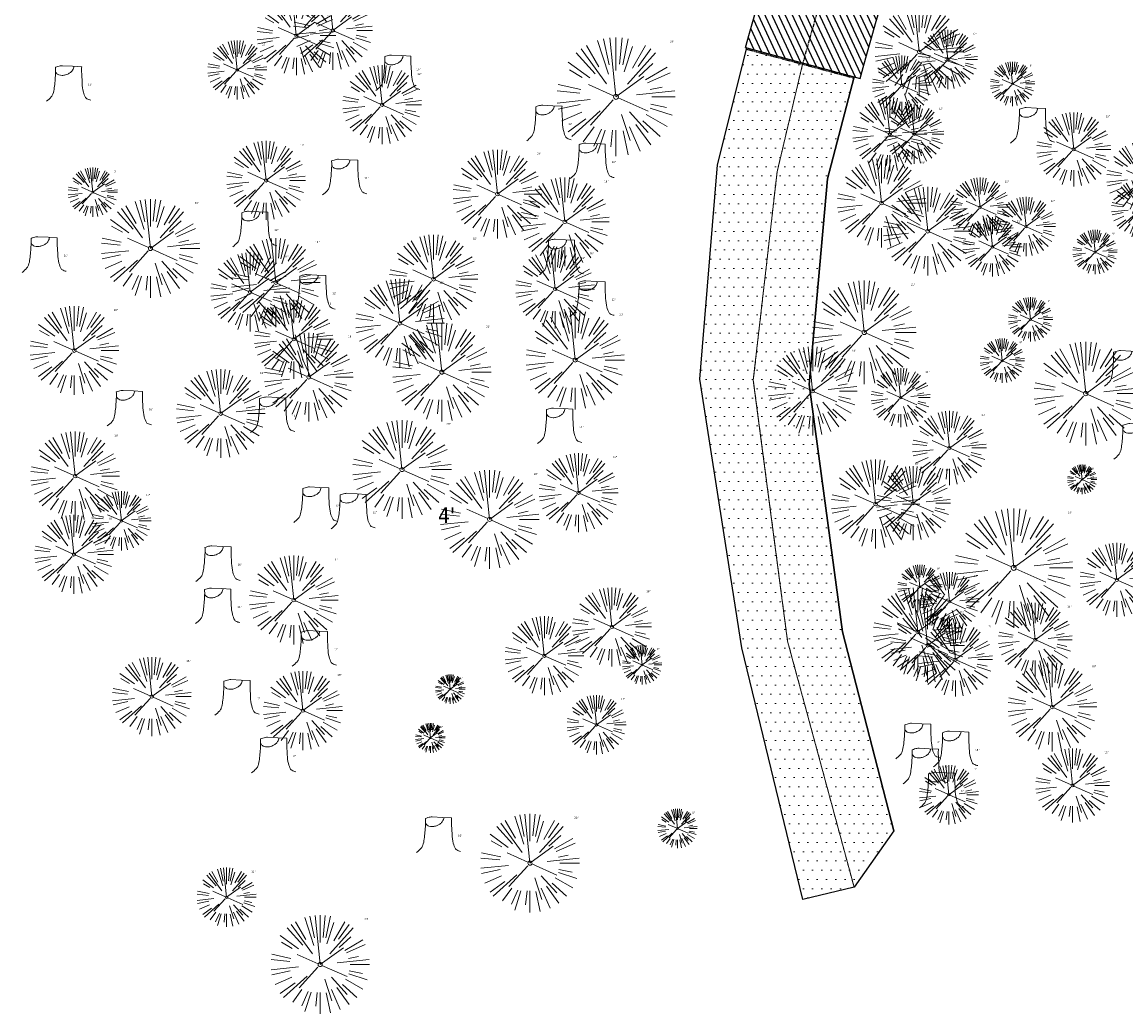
# Model space of a CAD drawing. Header units: feet. Extents: x 1134296 to 1140710, y 647902 to 649877.
# Tile 1 of 57: x 1134495 to 1134719, y 647902 to 648102. Entities that reach past the tile are written whole.
import ezdxf

# ---------------------------------------------------------------- set-up
doc = ezdxf.new("R2010")
doc.units = ezdxf.units.FT
doc.header["$MEASUREMENT"] = 0
doc.linetypes.add('CENTER2', pattern=[1.125, 0.75, -0.125, 0.125, -0.125])
doc.linetypes.add('HIDDEN', pattern=[0.375, 0.25, -0.125])
for name, color, linetype in [('C-PRKG-ASPH', 8, 'Continuous'), ('C-ROAD-ASPHALT', 1, 'Continuous'), ('C-ROAD-CNTR', 1, 'CENTER2'), ('G-XREF', 7, 'Continuous'), ('P-SAWCUT', 4, 'HIDDEN'), ('V-PVMT-ASPH', 111, 'Continuous')]:
    doc.layers.add(name, color=color, linetype=linetype)
doc.layers.add('V-PVMT-CNTR', color=8, linetype='Continuous', lineweight=5, plot=False)
for name, color, linetype, lineweight in [('V-PVMT-HTCH-ASPH', 8, 'Continuous', 13), ('V-SITE-ROCK', 8, 'Continuous', 18), ('V-SITE-VEGE', 55, 'Continuous', 18), ('V-SITE-VEGE-TEXT', 8, 'Continuous', 18)]:
    doc.layers.add(name, color=color, linetype=linetype, lineweight=lineweight)
doc.styles.add('SEI Annotative', font='tahoma.ttf', dxfattribs={"height": 0.1})
doc.styles.add('SEI-Dim & Leader', font='tahoma.ttf')

# ---------------------------------------------------------------- blocks, each defined once
blk = doc.blocks.new('V-SITE-VEGE-Coniferious Tree 2')
at = {"color": 0, "linetype": 'ByBlock'}
for p, q in [((-0.06264093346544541, 0.1926377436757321), (-0.1545378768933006, 0.4755369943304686)), ((-0.0574950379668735, 0.2703678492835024), (-0.1039851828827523, 0.4890788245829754)), ((-0.0003172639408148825, 0.0025937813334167), (-0.05229705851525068, 0.4972664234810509)), ((-3.601054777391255e-05, 0.2219193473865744), (-3.601054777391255e-05, 0.5000060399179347)), ((0.02890183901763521, 0.2753366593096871), (0.05222503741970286, 0.4972664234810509)), ((0.0571938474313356, 0.2692740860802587), (0.1039131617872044, 0.4890788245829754)), ((-0.07913071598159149, 0.1088658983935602), (-0.2939353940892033, 0.4045257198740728)), ((-0.1460065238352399, 0.2528363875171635), (-0.2500390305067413, 0.4330260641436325)), ((0.06850648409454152, 0.2109817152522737), (0.1382469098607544, 0.425630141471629)), ((0.139142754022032, 0.2410654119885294), (0.2499670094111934, 0.4330260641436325)), ((0.1868724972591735, 0.2572635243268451), (0.2938633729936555, 0.4045257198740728)), ((-0.2201011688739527, 0.1598873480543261), (-0.4045617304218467, 0.2938993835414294)), ((-0.1756943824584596, 0.1950752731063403), (-0.3346129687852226, 0.3715878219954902)), ((0.09777767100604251, 0.108636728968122), (0.3345409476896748, 0.3715878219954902)), ((0.1919663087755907, 0.1728666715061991), (0.3115823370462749, 0.2805763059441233)), ((-0.2844040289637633, 0.1641894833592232), (-0.393144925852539, 0.2269610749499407)), ((0.2487690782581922, 0.143647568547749), (0.4329900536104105, 0.2500030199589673)), ((0.2658942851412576, 0.1183972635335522), (0.4567507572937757, 0.2033670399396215)), ((-0.2961437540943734, 0.06292784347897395), (-0.4891148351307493, 0.1039491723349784)), ((-0.01992166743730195, 0.008854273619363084), (-0.2318825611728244, 0.1032199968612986)), ((-0.0009318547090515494, -0.0006770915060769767), (0.2349564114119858, 0.1707208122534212)), ((-0.3060292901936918, 0.03215663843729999), (-0.4973024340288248, 0.05226104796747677)), ((0.173080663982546, 0.01818771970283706), (0.497230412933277, 0.05226104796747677)), ((0.2872695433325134, 0.06106323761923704), (0.3884790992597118, 0.08257391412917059)), ((0.3024988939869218, 0), (0.4999700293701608, 0)), ((-0.2182782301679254, -0.02292736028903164), (-0.4973024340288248, -0.05226104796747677)), ((-0.302185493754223, -0.0642195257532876), (-0.4891148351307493, -0.1039491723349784)), ((-0.02300503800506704, -0.02554197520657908), (-0.2137781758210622, -0.2373882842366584)), ((0.01849546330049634, -0.008260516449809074), (0.2719985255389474, -0.1211160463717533)), ((0.2936342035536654, -0.06241742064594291), (0.4274066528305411, -0.09084484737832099)), ((-0.2881436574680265, -0.1282723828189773), (-0.4568227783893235, -0.2033670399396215)), ((-0.254528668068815, -0.1848980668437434), (-0.4045617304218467, -0.2938993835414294)), ((-0.1320480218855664, -0.1188660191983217), (-0.3716238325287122, -0.3345769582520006)), ((0.04781873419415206, -0.1473038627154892), (0.1192466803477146, -0.3671294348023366)), ((0.1143820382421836, -0.1271057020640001), (0.2718110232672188, -0.301920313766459)), ((0.2555295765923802, -0.1475434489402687), (0.4329900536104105, -0.2500030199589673)), ((0.2891445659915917, -0.09395946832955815), (0.4755009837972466, -0.1545018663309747)), ((-0.1842986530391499, -0.2536176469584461), (-0.2766747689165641, -0.3807650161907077)), ((-0.1213812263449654, -0.2725449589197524), (-0.1855903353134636, -0.4167758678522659)), ((0.1131111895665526, -0.2541280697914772), (0.2033310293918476, -0.4567867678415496)), ((0.1688618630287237, -0.2324611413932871), (0.2938633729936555, -0.4045257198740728)), ((0.2253521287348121, -0.2029399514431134), (0.3715518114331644, -0.3345769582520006)), ((-0.09098502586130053, -0.2799408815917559), (-0.1545378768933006, -0.4755369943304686)), ((-0.02966136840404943, -0.2817638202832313), (-0.04434904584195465, -0.4216092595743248)), ((-3.601054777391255e-05, -0.2817638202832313), (-3.601054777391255e-05, -0.5000060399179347)), ((0.06104806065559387, -0.2873055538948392), (0.1039131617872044, -0.4890788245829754))]:
    blk.add_line(p, q, dxfattribs=at)
blk.add_circle((-3.601054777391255e-05, 0), 0.02083358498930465)
blk = doc.blocks.new('V-SITE-VEGE-Stump')
for points in [[(-0.122905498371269, -0.01429599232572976, 0.05261256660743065), (-0.09863241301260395, 0.007697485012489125, 0.1061947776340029), (-0.09053039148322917, 0.02191696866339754, 0.04486152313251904), (-0.08374707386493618, 0.05273626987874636, 0.02007395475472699), (-0.07764030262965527, 0.1228815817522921, 0.01167487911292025), (-0.07732468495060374, 0.1363966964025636, 0.007866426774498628), (-0.07764030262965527, 0.1564565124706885)], [(-0.07764030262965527, 0.1564565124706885, -0.02766804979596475), (-0.05341885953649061, 0.1633605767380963, -0.0679781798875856), (-0.04316680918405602, 0.1642506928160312), (0.008593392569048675, 0.1616126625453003), (0.05395851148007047, 0.1590945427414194)], [(0.01506844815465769, 0.161253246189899, -0.08286378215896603), (0.008147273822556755, 0.1419669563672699, -0.1113242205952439), (-0.002098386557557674, 0.130555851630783, -0.03931328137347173), (-0.01592715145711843, 0.1222882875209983, -0.04919659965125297), (-0.02797848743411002, 0.1177254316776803, -0.06600187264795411), (-0.0446681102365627, 0.1155126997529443, -0.07018691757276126), (-0.06035359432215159, 0.1177254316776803, -0.1148593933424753), (-0.06850904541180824, 0.1222766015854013, -0.0759377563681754), (-0.07734269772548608, 0.1331671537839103)], [(0.05395851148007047, 0.1590945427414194, 0.004334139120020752), (0.05376627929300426, 0.1369184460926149, 0.00834373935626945), (0.05395851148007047, 0.1253997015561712), (0.05605689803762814, 0.07623641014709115, 0.04625247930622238), (0.06241632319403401, 0.03170819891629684, 0.06962485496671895), (0.07334360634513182, 0.00381048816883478, 0.1497246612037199), (0.07941695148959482, -0.001975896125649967, 0.05852299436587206), (0.09922370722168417, -0.009139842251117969)]]:
    blk.add_lwpolyline(points, format="xyb")
blk = doc.blocks.new('C_XBASE-PACTOLA_02403811')
at = {"layer": 'V-PVMT-HTCH-ASPH', "transparency": 33554483}
h = blk.add_hatch(dxfattribs=at)
h.set_pattern_fill('DOTS', color=256, scale=30)
h.set_pattern_definition([(0, (0, 0), (0.9375, 1.875), [0, -1.875])])
h.paths.add_polyline_path([(1134641.988515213, 648097.1738295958), (1134663.752582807, 648091.3356738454), (1134658.324, 648070.6490000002), (1134654.64, 648028.9890000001), (1134661.365, 647978.8769999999), (1134671.767, 647938.631), (1134663.719, 647927.171), (1134653.315, 647924.656), (1134641.003, 647975.6869999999), (1134632.452, 648030.0660000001), (1134636.030999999, 648073.517)])
at = {"layer": 'V-PVMT-ASPH', "flags": 128}
for points in [[(1134653.314999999, 647924.656), (1134641.003, 647975.6869999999), (1134632.452, 648030.0660000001), (1134636.030999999, 648073.517), (1134641.988515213, 648097.1738295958)], [(1134653.314999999, 647924.656), (1134641.003, 647975.6869999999), (1134632.452, 648030.0660000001), (1134636.030999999, 648073.517), (1134641.988515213, 648097.1738295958)], [(1134671.767, 647938.631), (1134661.365, 647978.8769999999), (1134654.64, 648028.9890000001), (1134658.324, 648070.6490000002), (1134663.752582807, 648091.3356738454)]]:
    blk.add_lwpolyline(points, dxfattribs=at)
blk.add_lwpolyline([(1134641.988515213, 648097.1738295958), (1134663.752582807, 648091.3356738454), (1134658.324, 648070.6490000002), (1134654.64, 648028.9890000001), (1134661.365, 647978.8769999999), (1134671.767, 647938.631), (1134663.719, 647927.171), (1134653.315, 647924.656), (1134641.003, 647975.6869999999), (1134632.452, 648030.0660000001), (1134636.030999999, 648073.517)], close=True, dxfattribs=at)
at = {"layer": 'V-PVMT-CNTR', "lineweight": 5, "flags": 128}
blk.add_lwpolyline([(1134663.719, 647927.1710000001), (1134650.248, 647977.04), (1134643.308999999, 648029.895), (1134648.116, 648072.06), (1134653.338612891, 648094.1290191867)], dxfattribs=at)
at = {"layer": 'V-PVMT-CNTR', "linetype": 'CENTER2', "lineweight": 5, "flags": 128}
blk.add_lwpolyline([(1134663.719, 647927.1710000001), (1134650.248, 647977.04), (1134643.308999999, 648029.895), (1134648.116, 648072.06), (1134653.338612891, 648094.1290191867)], dxfattribs=at)
at = {"layer": 'V-SITE-VEGE', "rotation": 8.537736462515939e-07}
for p, xscale, yscale, zscale in [((1134550.764, 648099.664), 15.99980672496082, 15.99980672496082, 15.99980672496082), ((1134558.153, 648100.734), 15.99980672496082, 15.99980672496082, 15.99980672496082), ((1134538.791, 648092.712), 11.99985504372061, 11.99985504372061, 11.99985504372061), ((1134615.492, 648087.262), 23.99971008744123, 23.99971008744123, 23.99971008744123), ((1134682.727, 648094.83), 11.99985504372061, 11.99985504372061, 11.99985504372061), ((1134673.383, 648089.622), 11.99985504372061, 11.99985504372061, 11.99985504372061), ((1134568.123, 648085.662), 15.99980672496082, 15.99980672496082, 15.99980672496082), ((1134675.908, 648079.705), 11.99985504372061, 11.99985504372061, 11.99985504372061), ((1134544.622, 648070.341), 15.99980672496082, 15.99980672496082, 15.99980672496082), ((1134689.222, 648064.91), 11.99985504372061, 11.99985504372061, 11.99985504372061), ((1134721.825, 648064.606), 11.99985504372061, 11.99985504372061, 11.99985504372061), ((1134698.535, 648060.986), 11.99985504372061, 11.99985504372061, 11.99985504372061), ((1134691.733, 648056.875), 11.99985504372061, 11.99985504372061, 11.99985504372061), ((1134603.171, 648048.345), 15.99980672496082, 15.99980672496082, 15.99980672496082), ((1134541.403, 648047.725), 15.99980672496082, 15.99980672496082, 15.99980672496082), ((1134550.228, 648038.17), 15.99980672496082, 15.99980672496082, 15.99980672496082), ((1134673.149, 648026.342), 11.99985504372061, 11.99985504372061, 11.99985504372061), ((1134607.911, 648007.082), 15.99980672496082, 15.99980672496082, 15.99980672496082), ((1134709.905, 648009.775), 5.999927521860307, 5.999927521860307, 5.999927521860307), ((1134515.329, 648001.391), 11.99985504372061, 11.99985504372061, 11.99985504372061), ((1134505.732, 647994.59), 15.99980672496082, 15.99980672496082, 15.99980672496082), ((1134696.041, 647991.862), 23.99971008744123, 23.99971008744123, 23.99971008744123), ((1134683.032, 647985), 11.99985504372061, 11.99985504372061, 11.99985504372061), ((1134614.66, 647979.891), 15.99980672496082, 15.99980672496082, 15.99980672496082), ((1134600.987, 647974.069), 15.99980672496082, 15.99980672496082, 15.99980672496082), ((1134620.783, 647972.204), 7.99990336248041, 7.99990336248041, 7.99990336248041), ((1134521.494, 647965.795), 15.99980672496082, 15.99980672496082, 15.99980672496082), ((1134552.094, 647962.97), 15.99980672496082, 15.99980672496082, 15.99980672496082), ((1134581.936, 647967.294), 5.999927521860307, 5.999927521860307, 5.999927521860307), ((1134611.543, 647960.076), 11.99985504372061, 11.99985504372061, 11.99985504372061), ((1134577.899, 647957.413), 5.999927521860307, 5.999927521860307, 5.999927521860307), ((1134682.914, 647945.904), 11.99985504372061, 11.99985504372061, 11.99985504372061), ((1134627.951, 647939.062), 7.99990336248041, 7.99990336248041, 7.99990336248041), ((1134536.647, 647925.146), 11.99985504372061, 11.99985504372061, 11.99985504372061)]:
    blk.add_blockref('V-SITE-VEGE-Coniferious Tree 2', p, dxfattribs=dict(at, xscale=xscale, yscale=yscale, zscale=zscale))
at = {"layer": 'V-SITE-VEGE'}
for name, p, xscale, yscale, zscale in [('V-SITE-VEGE-Coniferious Tree 2', (1134676.917, 648096.39), 17.99978256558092, 17.99978256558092, 17.99978256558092), ('V-SITE-VEGE-Stump', (1134571.794, 648089.106), 40.31522404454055, 40.31522404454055, 40.31522404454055), ('V-SITE-VEGE-Coniferious Tree 2', (1134695.786, 648089.887), 8.999891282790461, 8.999891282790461, 8.999891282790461), ('V-SITE-VEGE-Stump', (1134505.113, 648086.955), 40.31522404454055, 40.31522404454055, 40.31522404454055), ('V-SITE-VEGE-Stump', (1134602.388, 648078.963), 40.31522404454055, 40.31522404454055, 40.31522404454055), ('V-SITE-VEGE-Coniferious Tree 2', (1134670.95, 648079.699), 14.99981880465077, 14.99981880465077, 14.99981880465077), ('V-SITE-VEGE-Stump', (1134700.315, 648078.473), 40.31522404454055, 40.31522404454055, 40.31522404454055), ('V-SITE-VEGE-Coniferious Tree 2', (1134708.188, 648076.624), 14.99981880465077, 14.99981880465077, 14.99981880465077), ('V-SITE-VEGE-Coniferious Tree 2', (1134591.488, 648067.56), 17.99978256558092, 17.99978256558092, 17.99978256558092), ('V-SITE-VEGE-Stump', (1134611.147, 648071.273), 40.31522404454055, 40.31522404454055, 40.31522404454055), ('V-SITE-VEGE-Coniferious Tree 2', (1134722.389, 648070.784), 14.99981880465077, 14.99981880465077, 14.99981880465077), ('V-SITE-VEGE-Stump', (1134561.039, 648068.014), 40.31522404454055, 40.31522404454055, 40.31522404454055), ('V-SITE-VEGE-Coniferious Tree 2', (1134669.286, 648065.762), 17.99978256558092, 17.99978256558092, 17.99978256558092), ('V-SITE-VEGE-Coniferious Tree 2', (1134509.54, 648067.94), 9.999879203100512, 9.999879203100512, 9.999879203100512), ('V-SITE-VEGE-Coniferious Tree 2', (1134605.133, 648061.956), 17.99978256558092, 17.99978256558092, 17.99978256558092), ('V-SITE-VEGE-Coniferious Tree 2', (1134678.636, 648060.057), 17.99978256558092, 17.99978256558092, 17.99978256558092), ('V-SITE-VEGE-Coniferious Tree 2', (1134521.215, 648056.557), 19.99975840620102, 19.99975840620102, 19.99975840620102), ('V-SITE-VEGE-Stump', (1134542.833, 648057.489), 40.31522404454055, 40.31522404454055, 40.31522404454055), ('V-SITE-VEGE-Stump', (1134500.173, 648052.299), 40.31522404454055, 40.31522404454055, 40.31522404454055), ('V-SITE-VEGE-Coniferious Tree 2', (1134546.61, 648049.641), 17.99978256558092, 17.99978256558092, 17.99978256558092), ('V-SITE-VEGE-Coniferious Tree 2', (1134578.547, 648050.34), 17.99978256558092, 17.99978256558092, 17.99978256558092), ('V-SITE-VEGE-Coniferious Tree 2', (1134712.514, 648055.825), 8.999891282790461, 8.999891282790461, 8.999891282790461), ('V-SITE-VEGE-Stump', (1134604.937, 648051.816), 40.31522404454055, 40.31522404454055, 40.31522404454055), ('V-SITE-VEGE-Stump', (1134554.592, 648044.656), 40.31522404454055, 40.31522404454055, 40.31522404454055), ('V-SITE-VEGE-Coniferious Tree 2', (1134571.753, 648041.415), 17.99978256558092, 17.99978256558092, 17.99978256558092), ('V-SITE-VEGE-Stump', (1134611.128, 648043.383), 40.31522404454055, 40.31522404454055, 40.31522404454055), ('V-SITE-VEGE-Coniferious Tree 2', (1134665.762, 648039.552), 20.99974632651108, 20.99974632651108, 20.99974632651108), ('V-SITE-VEGE-Coniferious Tree 2', (1134699.432, 648042.182), 8.999891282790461, 8.999891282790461, 8.999891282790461), ('V-SITE-VEGE-Coniferious Tree 2', (1134505.797, 648035.887), 17.99978256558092, 17.99978256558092, 17.99978256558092), ('V-SITE-VEGE-Coniferious Tree 2', (1134607.23, 648033.958), 19.99975840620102, 19.99975840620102, 19.99975840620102), ('V-SITE-VEGE-Coniferious Tree 2', (1134580.222, 648031.505), 19.99975840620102, 19.99975840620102, 19.99975840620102), ('V-SITE-VEGE-Coniferious Tree 2', (1134553.282, 648030.483), 17.99978256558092, 17.99978256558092, 17.99978256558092), ('V-SITE-VEGE-Coniferious Tree 2', (1134655.328, 648027.681), 17.99978256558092, 17.99978256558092, 17.99978256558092), ('V-SITE-VEGE-Coniferious Tree 2', (1134693.73, 648033.812), 8.999891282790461, 8.999891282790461, 8.999891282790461), ('V-SITE-VEGE-Coniferious Tree 2', (1134710.639, 648027.156), 20.99974632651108, 20.99974632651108, 20.99974632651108), ('V-SITE-VEGE-Stump', (1134719.397, 648029.257), 40.31522404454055, 40.31522404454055, 40.31522404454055), ('V-SITE-VEGE-Coniferious Tree 2', (1134535.438, 648023.12), 17.99978256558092, 17.99978256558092, 17.99978256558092), ('V-SITE-VEGE-Stump', (1134517.434, 648021.184), 40.31522404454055, 40.31522404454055, 40.31522404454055), ('V-SITE-VEGE-Stump', (1134546.447, 648019.85), 40.31522404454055, 40.31522404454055, 40.31522404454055), ('V-SITE-VEGE-Stump', (1134604.569, 648017.618), 40.31522404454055, 40.31522404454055, 40.31522404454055), ('V-SITE-VEGE-Coniferious Tree 2', (1134683.027, 648016.143), 14.99981880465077, 14.99981880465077, 14.99981880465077), ('V-SITE-VEGE-Coniferious Tree 2', (1134572.162, 648011.77), 19.99975840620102, 19.99975840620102, 19.99975840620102), ('V-SITE-VEGE-Stump', (1134721.272, 648014.461), 40.31522404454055, 40.31522404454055, 40.31522404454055), ('V-SITE-VEGE-Coniferious Tree 2', (1134505.945, 648010.454), 17.99978256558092, 17.99978256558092, 17.99978256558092), ('V-SITE-VEGE-Coniferious Tree 2', (1134668.058, 648004.79), 17.99978256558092, 17.99978256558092, 17.99978256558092), ('V-SITE-VEGE-Coniferious Tree 2', (1134589.909, 648001.677), 19.99975840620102, 19.99975840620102, 19.99975840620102), ('V-SITE-VEGE-Coniferious Tree 2', (1134675.707, 648004.957), 14.99981880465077, 14.99981880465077, 14.99981880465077), ('V-SITE-VEGE-Stump', (1134555.176, 648001.63), 40.31522404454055, 40.31522404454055, 40.31522404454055), ('V-SITE-VEGE-Stump', (1134562.744, 648000.341), 40.31522404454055, 40.31522404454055, 40.31522404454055), ('V-SITE-VEGE-Stump', (1134535.39, 647989.7), 40.31522404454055, 40.31522404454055, 40.31522404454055), ('V-SITE-VEGE-Coniferious Tree 2', (1134716.933, 647989.415), 14.99981880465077, 14.99981880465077, 14.99981880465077), ('V-SITE-VEGE-Coniferious Tree 2', (1134550.257, 647985.348), 17.99978256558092, 17.99978256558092, 17.99978256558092), ('V-SITE-VEGE-Coniferious Tree 2', (1134677.057, 647987.99), 8.999891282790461, 8.999891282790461, 8.999891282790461), ('V-SITE-VEGE-Stump', (1134535.315, 647981.144), 40.31522404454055, 40.31522404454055, 40.31522404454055), ('V-SITE-VEGE-Coniferious Tree 2', (1134676.602, 647978.885), 17.99978256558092, 17.99978256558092, 17.99978256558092), ('V-SITE-VEGE-Coniferious Tree 2', (1134700.406, 647977.31), 14.99981880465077, 14.99981880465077, 14.99981880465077), ('V-SITE-VEGE-Coniferious Tree 2', (1134678.603, 647976.129), 14.99981880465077, 14.99981880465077, 14.99981880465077), ('V-SITE-VEGE-Coniferious Tree 2', (1134684.254, 647973.286), 14.99981880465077, 14.99981880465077, 14.99981880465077), ('V-SITE-VEGE-Stump', (1134554.884, 647972.544), 40.31522404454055, 40.31522404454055, 40.31522404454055), ('V-SITE-VEGE-Coniferious Tree 2', (1134703.853, 647963.682), 17.99978256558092, 17.99978256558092, 17.99978256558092), ('V-SITE-VEGE-Stump', (1134539.212, 647962.607), 40.31522404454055, 40.31522404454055, 40.31522404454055), ('V-SITE-VEGE-Stump', (1134677.091, 647953.768), 40.31522404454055, 40.31522404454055, 40.31522404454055), ('V-SITE-VEGE-Stump', (1134684.766, 647952.169), 40.31522404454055, 40.31522404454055, 40.31522404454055), ('V-SITE-VEGE-Stump', (1134546.648, 647950.938), 40.31522404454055, 40.31522404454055, 40.31522404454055), ('V-SITE-VEGE-Stump', (1134678.604, 647948.716), 40.31522404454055, 40.31522404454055, 40.31522404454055), ('V-SITE-VEGE-Coniferious Tree 2', (1134707.961, 647947.799), 14.99981880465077, 14.99981880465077, 14.99981880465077), ('V-SITE-VEGE-Stump', (1134681.912, 647943.832), 40.31522404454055, 40.31522404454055, 40.31522404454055), ('V-SITE-VEGE-Stump', (1134580.038, 647934.806), 40.31522404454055, 40.31522404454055, 40.31522404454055), ('V-SITE-VEGE-Coniferious Tree 2', (1134598.074, 647932.047), 19.99975840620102, 19.99975840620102, 19.99975840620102), ('V-SITE-VEGE-Coniferious Tree 2', (1134555.586, 647911.511), 19.99975840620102, 19.99975840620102, 19.99975840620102)]:
    blk.add_blockref(name, p, dxfattribs=dict(at, xscale=xscale, yscale=yscale, zscale=zscale))
at = {"layer": 'V-SITE-ROCK', "style": 'SEI Annotative'}
blk.add_text("4'", height=3.2, dxfattribs=at).set_placement((1134579.463731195, 648000.9197688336))
at = {"layer": 'V-SITE-VEGE-TEXT', "char_height": 0.4, "attachment_point": 7, "style": 'SEI-Dim & Leader'}
for s, insert in [('24"', (1134626.459125, 648098.262)), ('12"', (1134687.7105625, 648099.83)), ('12"', (1134543.7745625, 648097.712)), ('12"', (1134678.3665625, 648094.622)), ('16"', (1134575.101083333, 648092.662)), ('12"', (1134575.271594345, 648091.706)), ('9"', (1134699.273671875, 648093.387)), ('16"', (1134508.590594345, 648089.5549999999)), ('15"', (1134677.429453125, 648086.199)), ('12"', (1134680.8915625, 648084.705)), ('15"', (1134714.667453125, 648083.124)), ('12"', (1134605.865594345, 648081.563)), ('18"', (1134703.792594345, 648081.073)), ('16"', (1134551.600083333, 648077.341)), ('18"', (1134599.46334375, 648075.56)), ('12"', (1134614.624594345, 648073.873)), ('18"', (1134677.26134375, 648073.762)), ('10"', (1134513.526302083, 648071.94)), ('12"', (1134564.516594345, 648070.614)), ('18"', (1134613.10834375, 648069.956)), ('12"', (1134694.2055625, 648069.91)), ('18"', (1134686.61134375, 648068.057)), ('20"', (1134530.187604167, 648065.557)), ('12"', (1134703.5185625, 648065.986)), ('12"', (1134696.7165625, 648061.875)), ('12"', (1134546.310594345, 648060.0889999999)), ('18"', (1134586.52234375, 648058.34)), ('9"', (1134716.001671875, 648059.325)), ('18"', (1134554.58534375, 648057.641)), ('24"', (1134503.650594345, 648054.899)), ('16"', (1134548.381083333, 648054.725)), ('12"', (1134608.414594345, 648054.416)), ('16"', (1134610.149083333, 648055.345)), ('18"', (1134579.72834375, 648049.415)), ('21"', (1134675.233234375, 648049.052)), ('12"', (1134558.069594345, 648047.2559999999)), ('16"', (1134557.206083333, 648045.17)), ('12"', (1134614.605594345, 648045.983)), ('9"', (1134702.919671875, 648045.682)), ('18"', (1134513.77234375, 648043.887)), ('20"', (1134616.202604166, 648042.958)), ('20"', (1134589.194604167, 648040.505)), ('18"', (1134561.25734375, 648038.483)), ('18"', (1134663.30334375, 648035.681)), ('9"', (1134697.217671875, 648037.312)), ('18"', (1134543.41334375, 648031.12)), ('12"', (1134678.1325625, 648031.342)), ('16"', (1134520.911594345, 648023.784)), ('16"', (1134549.924594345, 648022.45)), ('15"', (1134689.506453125, 648022.643)), ('20"', (1134581.134604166, 648020.77)), ('16"', (1134608.046594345, 648020.218)), ('18"', (1134513.92034375, 648018.454)), ('16"', (1134614.889083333, 648014.082)), ('18"', (1134676.03334375, 648012.79)), ('15"', (1134682.186453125, 648011.457)), ('6"', (1134711.89678125, 648011.775)), ('20"', (1134598.881604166, 648010.677)), ('12"', (1134520.3125625, 648006.391)), ('12"', (1134558.653594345, 648004.23)), ('12"', (1134566.221594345, 648002.941)), ('24"', (1134707.008125, 648002.862)), ('16"', (1134512.710083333, 648001.59)), ('18"', (1134558.23234375, 647993.348)), ('16"', (1134538.867594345, 647992.2999999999)), ('9"', (1134680.544671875, 647991.49)), ('12"', (1134688.0155625, 647990)), ('16"', (1134621.638083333, 647986.891)), ('18"', (1134684.57734375, 647986.885)), ('16"', (1134538.792594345, 647983.744)), ('15"', (1134685.082453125, 647982.629)), ('15"', (1134706.885453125, 647983.81)), ('16"', (1134607.965083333, 647981.069)), ('15"', (1134690.733453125, 647979.786)), ('8"', (1134623.772041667, 647975.204)), ('12"', (1134558.361594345, 647975.144)), ('16"', (1134528.472083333, 647972.795)), ('18"', (1134711.82834375, 647971.682)), ('16"', (1134559.072083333, 647969.97)), ('6"', (1134583.92778125, 647969.294)), ('12"', (1134542.689594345, 647965.2069999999)), ('12"', (1134616.5265625, 647965.076)), ('6"', (1134579.89078125, 647959.413)), ('6"', (1134680.568594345, 647956.368)), ('8"', (1134550.125594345, 647953.538)), ('15"', (1134688.243594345, 647954.769)), ('15"', (1134714.440453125, 647954.299)), ('6"', (1134682.081594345, 647951.316)), ('12"', (1134687.8975625, 647950.904)), ('6"', (1134685.389594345, 647946.432)), ('8"', (1134630.940041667, 647942.062)), ('20"', (1134607.046604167, 647941.047)), ('16"', (1134583.515594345, 647937.406)), ('12"', (1134541.6305625, 647930.146)), ('20"', (1134564.558604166, 647920.511))]:
    blk.add_mtext(s, dxfattribs=dict(at, insert=insert))
blk = doc.blocks.new('C_PBASE-PACTOLA_02403811')
at = {"layer": 'C-ROAD-ASPHALT'}
for points in [[(1134641.753924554, 648097.236757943, -0.04745863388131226), (1134675.306121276, 648187.2144013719, 0.3533595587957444), (1134666.801823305, 648223.938865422, -0.1061807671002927), (1134644.201008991, 648251.02779896), (1134637.908204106, 648263.0052472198), (1134624.340160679, 648241.5287128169), (1134586.209279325, 648314.1053565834), (1134596.832358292, 648319.6865924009, 0.4142135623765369), (1134601.03389425, 648333.1901880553), (1134601.03389425, 648333.1901880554, -0.272198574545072), (1134605.099853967, 648418.2428533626), (1134606.838864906, 648420.9012729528, -0.1021731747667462), (1134622.244871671, 648436.3835698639, 0.468797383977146), (1134623.08730174, 648444.0239125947, -0.03941359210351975), (1134613.58995056, 648455.5746915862), (1134609.942525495, 648460.8004692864, -0.1042089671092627), (1134568.347173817, 648558.7203512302), (1134550.704167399, 648648.5084634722, -0.01381007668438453), (1134546.056886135, 648676.177626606), (1134536.979293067, 648741.163650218, -0.0943332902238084), (1134542.658637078, 648856.2170945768), (1134551.221944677, 648891.6030739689, -0.01079874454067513), (1134557.394969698, 648914.8990641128)], [(1134664.934415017, 648091.0186503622, -0.04992673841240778), (1134698.996135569, 648181.0065459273), (1134709.513, 648185.696), (1134742.075672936, 648205.3473956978)]]:
    blk.add_lwpolyline(points, format="xyb", dxfattribs=at)
blk.add_lwpolyline([(1134641.753924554, 648097.236757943), (1134664.934415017, 648091.0186503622)], dxfattribs=at)
at = {"layer": 'C-ROAD-CNTR', "flags": 128}
blk.add_lwpolyline([(1134682.815781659, 648422.2458494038), (1134669.21986276, 648425.8462855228, -0.1774687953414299), (1134620.150062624, 648460.1534391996), (1134616.502637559, 648465.3792168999, -0.1042089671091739), (1134576.197064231, 648560.2628234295), (1134558.554057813, 648650.0509356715, -0.01381007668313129), (1134553.979962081, 648677.2843639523), (1134544.902369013, 648742.2703875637, -0.09433329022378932), (1134550.434197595, 648854.3354307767), (1134558.997505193, 648889.7214101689, -0.1428635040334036), (1134712.374228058, 649156.8312964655), (1134786.199238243, 649227.8108874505, -0.04164346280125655), (1134812.006441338, 649248.7876063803), (1134833.030879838, 649263.1487701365, -0.2654684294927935), (1134926.96397912, 649270.7084407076), (1134949.260464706, 649260.2481514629, -0.03670103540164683), (1135013.162783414, 649224.3333579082), (1135075.321908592, 649183.1273199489, -0.3025232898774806), (1135105.389164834, 649111.5845632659), (1135099.687602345, 649081.8875520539, -0.04927264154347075), (1135094.100293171, 649063.036833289), (1135036.844839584, 648922.3955038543, -0.009218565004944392), (1135029.58001939, 648905.4517031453), (1134962.363987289, 648756.3352782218, -0.01915469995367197), (1134945.301367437, 648722.0511597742), (1134909.791676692, 648657.06607992, -0.111236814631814), (1134866.238656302, 648607.5744966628), (1134762.181369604, 648532.0907847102, 0.3229446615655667), (1134716.395894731, 648393.2215671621), (1134719.721086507, 648382.7059234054, -0.1714240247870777), (1134715.287797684, 648249.5554414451), (1134707.163513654, 648228.7837741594, -0.02272318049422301), (1134688.713657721, 648187.2766264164, 0.05045028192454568), (1134653.344169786, 648094.1277041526)], format="xyb", dxfattribs=at)
blk = doc.blocks.new('C_PHTCH-PACTOLA_02403811')
at = {"layer": 'C-PRKG-ASPH'}
h = blk.add_hatch(dxfattribs=at)
h.set_pattern_fill('ANSI31', color=256, scale=10, angle=70)
h.set_pattern_definition([(115, (0, 0), (-1.132884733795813, -0.5282728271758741), [])])
edge = h.paths.add_edge_path(flags=16)
edge.add_arc((1135093.567290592, 648760.3570235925), 541.9999999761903, 143.5703577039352, 153.2664360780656, ccw=False)
edge.add_arc((1135093.567290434, 648760.3570237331), 541.9999997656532, 133.8742793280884, 143.5703577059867, ccw=False)
edge.add_line((1134717.918854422, 649151.0643979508), (1134791.743864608, 649222.0439889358))
edge.add_arc((1134924.814897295, 649083.6384245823), 191.9999999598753, 124.33581191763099, 133.8742793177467, ccw=False)
edge.add_line((1134816.518779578, 649242.1816391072), (1134837.543218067, 649256.5428028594))
edge.add_arc((1134886.614896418, 649184.7029087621), 87.00000000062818, 64.86660358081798, 124.33581191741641, ccw=False)
edge.add_line((1134923.566161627, 649263.4658695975), (1134945.862647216, 649253.0055803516))
edge.add_arc((1134736.896871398, 648807.5874571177), 491.9999999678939, 56.45911934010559, 64.86660355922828, ccw=False)
edge.add_line((1135008.742528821, 649217.6654234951), (1135070.901654, 649176.4593855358))
edge.add_arc((1135036.644680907, 649124.7828938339), 62.00000000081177, -10.868034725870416, 56.45911933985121, ccw=False)
edge.add_line((1135097.532652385, 649113.0929439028), (1135091.831089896, 649083.3959326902))
edge.add_arc((1135001.481196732, 649100.7423100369), 92.00000001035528, 337.8486329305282, 349.13196525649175, ccw=False)
edge.add_line((1135086.690765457, 649066.0532714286), (1135029.43531187, 648925.4119419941))
edge.add_arc((1134573.749357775, 649110.9228871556), 491.9999995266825, 335.73595333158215, 337.84863296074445, ccw=False)
edge.add_line((1135022.286728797, 648908.7392420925), (1134970.105907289, 648792.9779079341))
edge.add_line((1134970.105907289, 648792.9779079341), (1134955.070696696, 648759.622817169))
edge.add_arc((1134506.533324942, 648961.8064625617), 492.0000003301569, 331.3465562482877, 335.7359533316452, ccw=False)
edge.add_line((1134938.281078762, 648725.8872446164), (1134902.771388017, 648660.9021647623))
edge.add_arc((1134778.161263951, 648728.9926705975), 142.0000000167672, 305.95733191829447, 331.34655630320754, ccw=False)
edge.add_line((1134861.541195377, 648614.0501326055), (1134757.483908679, 648538.5664206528))
edge.add_arc((1134835.579196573, 648430.9089730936), 133.0000000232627, 125.9573319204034, 166.4171722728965)
edge.add_arc((1134672.277915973, 648470.363906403), 35.00000000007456, 244.10855969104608, 346.41717227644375, ccw=False)
edge.add_arc((1134691.461854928, 648509.9128519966), 78.95614352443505, 214.9055155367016, 244.1168481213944, ccw=False)
edge.add_line((1134626.710174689, 648464.732186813), (1134623.062749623, 648469.9579645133))
edge.add_arc((1134821.506139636, 648608.4650796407), 241.9999999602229, 191.1167612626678, 214.9138039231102, ccw=False)
edge.add_line((1134584.046954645, 648561.8052956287), (1134566.403948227, 648651.5934078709))
edge.add_arc((1135049.172208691, 648746.4554480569), 491.9999999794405, 187.9519260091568, 191.1167612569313, ccw=False)
edge.add_line((1134561.903038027, 648678.391101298), (1134552.825444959, 648743.3771249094))
edge.add_arc((1134842.017716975, 648783.7730382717), 292.0000000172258, 166.3961174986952, 187.9519260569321, ccw=False)
edge.add_line((1134558.209758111, 648852.4537669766), (1134566.77306571, 648887.8397463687))
edge.add_arc((1135093.567290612, 648760.357023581), 542.0000000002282, 158.0478401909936, 166.396117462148, ccw=False)
edge.add_arc((1135093.567290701, 648760.357023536), 542.0000000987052, 153.2664360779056, 158.0478401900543, ccw=False)
edge = h.paths.add_edge_path()
edge.add_line((1134664.934415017, 648091.0186503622), (1134641.753924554, 648097.236757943))
edge.add_arc((1135131.441785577, 647965.8792352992), 506.9999999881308, 154.1154939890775, 164.9840567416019, ccw=False)
edge.add_arc((1135131.44177555, 647965.8792402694), 506.9999887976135, 153.4314984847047, 154.115493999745, ccw=False)
edge.add_arc((1134241.513528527, 648410.9103548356), 488.0000000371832, 333.4314984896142, 338.6383717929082)
edge.add_line((1134695.987914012, 648233.1548120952), (1134704.112198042, 648253.9264793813))
edge.add_arc((1134529.027803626, 648322.4060737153), 188.0000000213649, 338.6383717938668, 377.1954705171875)
edge.add_arc((1134651.306425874, 648360.2470375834), 60.00000000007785, 17.1954705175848, 74.97265706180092)
edge.add_line((1134666.863224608, 648418.1951696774), (1134661.500576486, 648419.8056636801))
edge.add_arc((1134691.489318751, 648509.9450223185), 94.99699278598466, 223.9418846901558, 251.5980721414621, ccw=False)
edge.add_arc((1134691.535842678, 648509.9839590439), 95.05751145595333, 214.9165962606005, 223.9393241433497, ccw=False)
edge.add_line((1134613.590003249, 648455.5746160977), (1134609.942525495, 648460.8004692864))
edge.add_arc((1134821.506139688, 648608.4650796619), 258.0000000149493, 191.1167612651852, 214.9138039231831, ccw=False)
edge.add_line((1134568.347173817, 648558.7203512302), (1134550.704167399, 648648.5084634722))
edge.add_arc((1135049.172208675, 648746.4554480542), 507.9999999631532, 187.9519260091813, 191.1167612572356, ccw=False)
edge.add_line((1134546.056886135, 648676.177626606), (1134536.979293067, 648741.163650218))
edge.add_arc((1134842.01771694, 648783.7730382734), 307.9999999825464, 166.3961174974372, 187.9519260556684, ccw=False)
edge.add_line((1134542.658637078, 648856.2170945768), (1134551.221944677, 648891.6030739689))
edge.add_arc((1135093.567290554, 648760.3570237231), 557.9999999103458, 163.9213237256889, 166.3961174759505, ccw=False)
edge.add_arc((1134538.177323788, 648920.4382053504), 19.99999999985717, 343.9213237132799, 402.7699397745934)
edge.add_line((1134552.859048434, 648934.0193305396), (1134533.446357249, 648955.005204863))
edge.add_arc((1135093.567290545, 648760.3570234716), 592.9783928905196, 146.0187423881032, 160.8370986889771, ccw=False)
edge.add_line((1134601.857481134, 649091.7855040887), (1134616.582948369, 649064.0343807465))
edge.add_arc((1134620.999668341, 649066.3780071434), 5.000000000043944, 207.9515834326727, 327.0740857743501)
edge.add_arc((1135093.567290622, 648760.3570235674), 558.0000000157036, 133.8742793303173, 147.0740857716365, ccw=False)
edge.add_line((1134706.829601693, 649162.5981949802), (1134780.654611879, 649233.5777859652))
edge.add_arc((1134924.814897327, 649083.6384245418), 208.0000000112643, 124.3358119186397, 133.8742793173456, ccw=False)
edge.add_line((1134807.494103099, 649255.3935736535), (1134828.518541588, 649269.7547374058))
edge.add_arc((1134886.614896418, 649184.7029087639), 102.9999999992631, 64.86660357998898, 124.33581191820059, ccw=False)
edge.add_line((1134930.361796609, 649277.9510118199), (1134952.658282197, 649267.4907225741))
edge.add_arc((1134736.896871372, 648807.5874570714), 508.0000000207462, 56.4591193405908, 64.86660355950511, ccw=False)
edge.add_line((1135017.583038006, 649231.0012923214), (1135079.742163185, 649189.7952543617))
edge.add_arc((1135036.644680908, 649124.782893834), 77.99999999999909, -10.868034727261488, 56.45911934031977, ccw=False)
edge.add_line((1135113.245677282, 649110.0761826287), (1135107.544114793, 649080.3791714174))
edge.add_arc((1135001.481196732, 649100.7423100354), 108.0000000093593, 337.84863293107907, 349.131965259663, ccw=False)
edge.add_line((1135101.509820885, 649060.0203951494), (1135044.254367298, 648919.3790657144))
edge.add_arc((1134573.749357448, 649110.9228872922), 507.9999998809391, 335.7359533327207, 337.84863295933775, ccw=False)
edge.add_line((1135036.873309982, 648902.1641641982), (1134969.657277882, 648753.0477392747))
edge.add_arc((1134506.53332524, 648961.8064624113), 507.9999999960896, 331.346556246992, 335.73595333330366, ccw=False)
edge.add_line((1134952.321656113, 648718.215074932), (1134916.811965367, 648653.2299950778))
edge.add_arc((1134778.161263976, 648728.9926705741), 157.9999999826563, 305.9573319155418, 331.3465563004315, ccw=False)
edge.add_line((1134870.936117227, 648601.0988607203), (1134766.878830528, 648525.6151487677))
edge.add_arc((1134835.579196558, 648430.9089731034), 117.0000000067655, 125.9573319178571, 162.264860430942)
edge.add_arc((1134752.713885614, 648457.4106757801), 29.99999999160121, 162.264860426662, 196.8024120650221)
edge.add_arc((1134835.579196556, 648430.9089731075), 113.0000000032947, 170.9217318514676, 197.5476736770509)
edge.add_line((1134727.837491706, 648396.8395581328), (1134731.162683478, 648386.3239143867))
edge.add_arc((1134529.027802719, 648322.4060734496), 212.0000009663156, 11.340079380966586, 17.54767372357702, ccw=False)
edge.add_arc((1134529.055568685, 648322.403813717), 211.9732215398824, -20.64909134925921, 11.342153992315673, ccw=False)
edge.add_arc((1134759.869013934, 648235.3149369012), 34.72371615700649, 159.1871917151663, 239.4135572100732)
edge.add_line((1134742.200276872, 648205.422593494), (1134709.513, 648185.696))
edge.add_line((1134709.513, 648185.696), (1134698.996135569, 648181.0065459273))
edge.add_arc((1135131.441785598, 647965.8792352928), 483.0000000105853, 153.5511843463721, 164.9840567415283)

msp = doc.modelspace()

# ---------------------------------------------------------------- linework, layer by layer
at = {"layer": 'P-SAWCUT', "ltscale": 0.75, "flags": 128}
msp.add_lwpolyline([(1134641.923743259, 648096.9323661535), (1134663.687810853, 648091.094210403)], dxfattribs=at)

# ---------------------------------------------------------------- block references
at = {"layer": 'G-XREF'}
for name in ['C_PBASE-PACTOLA_02403811', 'C_XBASE-PACTOLA_02403811', 'C_PHTCH-PACTOLA_02403811']:
    msp.add_blockref(name, (0, 0), dxfattribs=at)

doc.saveas('drawing.dxf')
